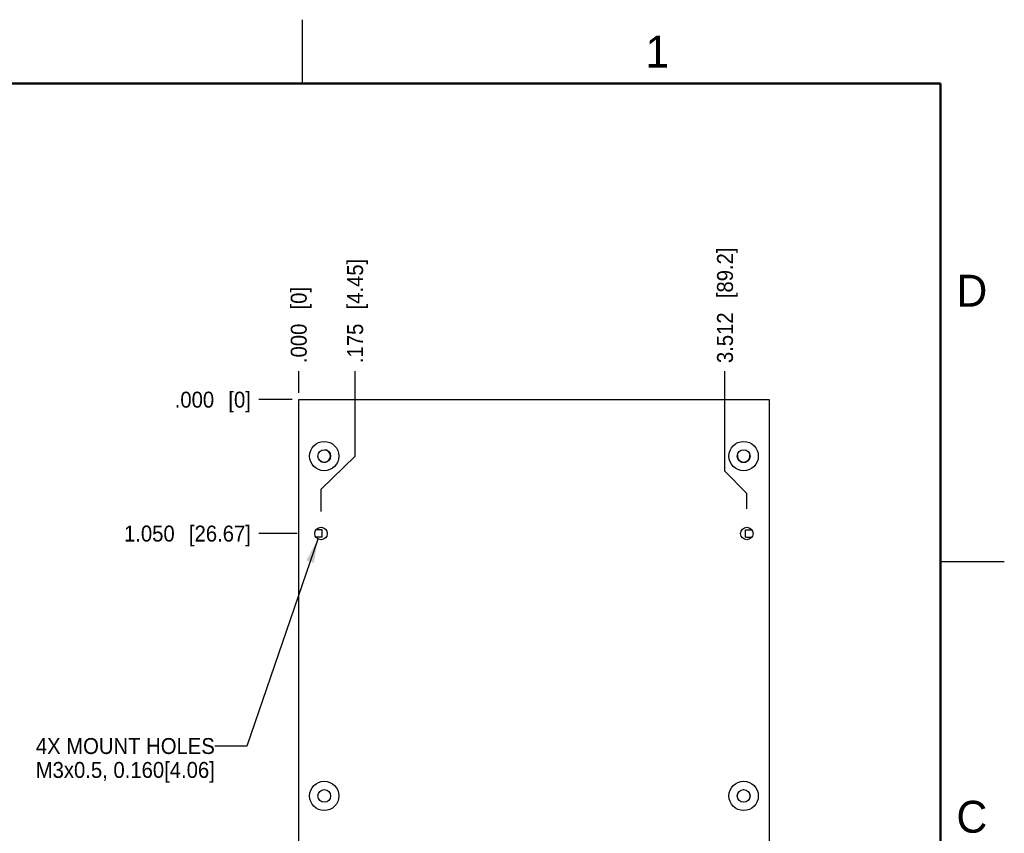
# Model space of a CAD drawing. Header units: inches. Extents: x 0 to 22, y 0 to 17.
# Tile 31 of 31: x 14.3 to 22, y 10.6 to 17. Entities that reach past the tile are written whole.
import ezdxf

# ---------------------------------------------------------------- set-up
doc = ezdxf.new("R2010")
doc.units = ezdxf.units.IN
doc.header["$LTSCALE"] = 1.21
doc.header["$MEASUREMENT"] = 0
doc.layers.get('0').update_dxf_attribs({"linetype": 'CONTINUOUS'})
doc.layers.add('02___PRT_ALL_AXES', color=7, linetype='CONTINUOUS')
doc.styles.get("Standard").update_dxf_attribs({"font": 'txt', "width": 0.95})
doc.styles.add('TEXTSTYLE_2', font='txt')
doc.dimstyles.new('DIMSTYLE_2', dxfattribs={"dimtxt": 0.125, "dimasz": 0.1875, "dimexe": 0.125, "dimexo": 0.0625, "dimgap": 0.03125, "dimtad": 0, "dimtih": 1, "dimtoh": 1, "dimdec": 3, "dimzin": 4, "dimdsep": 46, "dimtxsty": 'STANDARD', "dimblk": '_FILLED', "dimblk1": '_FILLED', "dimblk2": '_FILLED', "dimcen": 0.09, "dimadec": 3, "dimazin": 1, "dimtp": 0.001, "dimtm": 0.001, "dimtfac": 1, "dimtdec": 3, "dimtofl": 0, "dimtmove": 0, "dimatfit": 3, "dimldrblk": '_FILLED', "dimfxl": 1, "dimtolj": 1, "dimtzin": 4, "dimarcsym": 0})
doc.dimstyles.get("Standard").update_dxf_attribs({"dimtxt": 0.125, "dimasz": 0.1875, "dimexe": 0.125, "dimexo": 0.0625, "dimgap": 0.09, "dimtad": 0, "dimtih": 1, "dimtoh": 1, "dimdec": 3, "dimzin": 4, "dimdsep": 46, "dimtxsty": 'STANDARD', "dimblk": '_FILLED', "dimblk1": '_FILLED', "dimblk2": '_FILLED', "dimcen": 0.09, "dimadec": 3, "dimazin": 1, "dimtol": 1, "dimtp": 0.001, "dimtm": 0.001, "dimtfac": 1, "dimtdec": 3, "dimtofl": 0, "dimtmove": 0, "dimatfit": 3, "dimldrblk": '_FILLED', "dimfxl": 1, "dimtolj": 1, "dimtzin": 4, "dimarcsym": 0})

# ---------------------------------------------------------------- blocks, each defined once
blk = doc.blocks.new('*D15')
at = {"color": 6, "linetype": 'CONTINUOUS'}
blk.add_line((16.4577, 12.9705), (16.158, 12.9705), dxfattribs=at)
at = {"color": 6, "linetype": 'CONTINUOUS', "insert": (16.0955, 13.033), "char_height": 0.125, "width": 1.55, "attachment_point": 3, "line_spacing_factor": 0.9}
blk.add_mtext('1.050{\\ftxt.shx;\\W1.000000;\\H0.125000; }[26.67]', dxfattribs=at)
blk = doc.blocks.new('_FILLED')
at = {"color": 0, "linetype": 'BYBLOCK'}
blk.add_solid([(0, 0), (-1, 0.167), (-1, -0.167)], dxfattribs=at)
blk = doc.blocks.new('*D16')
at = {"color": 6, "linetype": 'CONTINUOUS'}
blk.add_line((16.4178, 14.0205), (16.158, 14.0205), dxfattribs=at)
at = {"color": 6, "linetype": 'CONTINUOUS', "insert": (16.0955, 14.083), "char_height": 0.125, "width": 0.95625, "attachment_point": 3, "line_spacing_factor": 0.9}
blk.add_mtext('.000{\\ftxt.shx;\\W1.000000;\\H0.125000; }[0]', dxfattribs=at)
blk = doc.blocks.new('*D17')
at = {"color": 6, "linetype": 'CONTINUOUS'}
blk.add_line((16.4804, 9.4855), (16.158, 9.4855), dxfattribs=at)
at = {"color": 6, "linetype": 'CONTINUOUS', "insert": (16.0955, 9.548), "char_height": 0.125, "width": 1.66875, "attachment_point": 3, "line_spacing_factor": 0.9}
blk.add_mtext('4.535{\\ftxt.shx;\\W1.000000;\\H0.125000; }[115.19]', dxfattribs=at)
blk = doc.blocks.new('*D18')
at = {"color": 6, "linetype": 'CONTINUOUS'}
for p, q in [((16.9122, 13.5762), (16.9122, 14.2449)), ((16.6453, 13.3196), (16.9122, 13.5762)), ((16.6453, 13.1448), (16.6453, 13.3196))]:
    blk.add_line(p, q, dxfattribs=at)
at = {"color": 6, "linetype": 'CONTINUOUS', "insert": (16.8497, 14.3074), "char_height": 0.125, "width": 1.3125, "attachment_point": 1, "rotation": 90, "line_spacing_factor": 0.9}
blk.add_mtext('.175{\\ftxt.shx;\\W1.000000;\\H0.125000; }[4.45]', dxfattribs=at)
blk = doc.blocks.new('*D19')
at = {"color": 6, "linetype": 'CONTINUOUS'}
blk.add_line((16.4703, 14.073), (16.4703, 14.2449), dxfattribs=at)
at = {"color": 6, "linetype": 'CONTINUOUS', "insert": (16.4078, 14.3074), "char_height": 0.125, "width": 0.95625, "attachment_point": 1, "rotation": 90, "line_spacing_factor": 0.9}
blk.add_mtext('.000{\\ftxt.shx;\\W1.000000;\\H0.125000; }[0]', dxfattribs=at)
blk = doc.blocks.new('*D20')
at = {"color": 6, "linetype": 'CONTINUOUS'}
for p, q in [((19.811, 13.46), (19.811, 14.2449)), ((19.9823, 13.2841), (19.811, 13.46)), ((19.9823, 13.1648), (19.9823, 13.2841))]:
    blk.add_line(p, q, dxfattribs=at)
at = {"color": 6, "linetype": 'CONTINUOUS', "insert": (19.7485, 14.3074), "char_height": 0.125, "width": 1.43125, "attachment_point": 1, "rotation": 90, "line_spacing_factor": 0.9}
blk.add_mtext('3.512{\\ftxt.shx;\\W1.000000;\\H0.125000; }[89.2]', dxfattribs=at)

msp = doc.modelspace()

# ---------------------------------------------------------------- linework, layer by layer
at = {"color": 2, "linetype": 'CONTINUOUS'}
for p, q in [((16.5, 16.5), (16.5, 17)), ((22, 12.75), (21.5, 12.75))]:
    msp.add_line(p, q, dxfattribs=at)
at = {"color": 7, "linetype": 'CONTINUOUS'}
for p, q in [((16.4703, 8.3355), (16.4703, 14.0205)), ((16.4703, 14.0205), (20.1573, 14.0205)), ((20.1573, 14.0205), (20.1573, 8.3355))]:
    msp.add_line(p, q, dxfattribs=at)
at = {"color": 2, "linetype": 'CONTINUOUS', "const_width": 0.02}
for points in [[(21.5, 16.5), (0.5, 16.5)], [(21.5, 0.5), (21.5, 16.5)]]:
    msp.add_lwpolyline(points, dxfattribs=at)
at = {"color": 7, "linetype": 'CONTINUOUS'}
for centre, radius in [((16.6703, 13.578), 0.115), ((19.9573, 13.578), 0.115), ((16.6703, 13.578), 0.05), ((19.9573, 13.578), 0.05), ((16.6703, 10.9135), 0.115), ((16.6703, 10.9135), 0.05), ((16.6703, 10.9135), 0.0492), ((19.9573, 10.9135), 0.115), ((19.9573, 10.9135), 0.05), ((19.9573, 10.9135), 0.0492)]:
    msp.add_circle(centre, radius, dxfattribs=at)
for centre, start, end in [((16.6693, 13.5785), 229.77913, 84.38197), ((19.9573, 13.5785), 169.47336, 10.52669)]:
    msp.add_arc(centre, 0.0492, start, end, dxfattribs=at)
at = {"layer": '02___PRT_ALL_AXES', "color": 7, "linetype": 'CONTINUOUS'}
for p, q in [((16.6553, 12.9988), (16.6053, 12.9988)), ((16.6553, 12.9422), (16.6553, 12.9988)), ((19.9723, 12.9422), (19.9723, 12.9988)), ((19.9723, 12.9988), (20.0223, 12.9988)), ((16.6553, 12.9422), (16.6053, 12.9422)), ((19.9723, 12.9422), (20.0223, 12.9422))]:
    msp.add_line(p, q, dxfattribs=at)
for centre in [(16.6453, 12.9705), (19.9823, 12.9705)]:
    msp.add_circle(centre, 0.049, dxfattribs=at)

# ---------------------------------------------------------------- texts
at = {"color": 2, "linetype": 'CONTINUOUS', "char_height": 0.25, "width": 0.25, "attachment_point": 1, "line_spacing_factor": 0.9, "style": 'TEXTSTYLE_2'}
for s, insert in [('1', (19.1875, 16.875)), ('D', (21.625, 15)), ('C', (21.625, 10.875))]:
    msp.add_mtext(s, dxfattribs=dict(at, insert=insert))
at = {"color": 2, "linetype": 'CONTINUOUS', "insert": (15.813, 11.3671), "char_height": 0.125, "width": 2.25625, "attachment_point": 3, "line_spacing_factor": 0.9}
msp.add_mtext('4X MOUNT HOLES\\PM3x0.5, 0.160[4.06]', dxfattribs=at)

# ---------------------------------------------------------------- dimensions: what is measured, and where the dimension line sits
at = {"color": 6, "linetype": 'CONTINUOUS'}
for feature_location, offset, dtype, origin, picture, middle in [((19.9823, 13.1648), (-0.1713, 1.0801), 1, (16.4703, 13.1023), '*D20', (19.811, 15.023)), ((16.6453, 13.1448), (0.2669, 1.1), 1, (16.4703, 14.0105), '*D18', (16.9122, 14.9636)), ((16.4702523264, 14.0730239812), (0, 0.1718531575), 1, (16.4702523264, 14.0105239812), '*D19', (16.4702523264, 14.7855021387)), ((16.4177523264, 14.0205239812), (-0.2597240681, 0), 0, (16.4802523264, 14.0205239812), '*D16', (15.6174032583, 14.0205239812)), ((16.4804, 9.4855), (-0.3224, 0), 0, (16.5429, 14.0205), '*D17', (15.2612, 9.4855)), ((16.4577, 12.9705), (-0.2997, 0), 0, (16.4803, 14.0205), '*D15', (15.3205, 12.9705))]:
    dim = msp.add_ordinate_dim(feature_location=feature_location, offset=offset, dtype=dtype, origin=origin, dimstyle='DIMSTYLE_2', dxfattribs=at)
    dim.commit()
    dim.dimension.update_dxf_attribs({"geometry": picture, "text_midpoint": middle})

# ---------------------------------------------------------------- leaders
at = {"color": 2, "linetype": 'CONTINUOUS'}
msp.add_leader([(16.6205, 12.9275), (16.063, 11.3046), (15.813, 11.3046)], dimstyle='STANDARD', override={"dimtad": 0}, dxfattribs=at)

doc.saveas('drawing.dxf')
